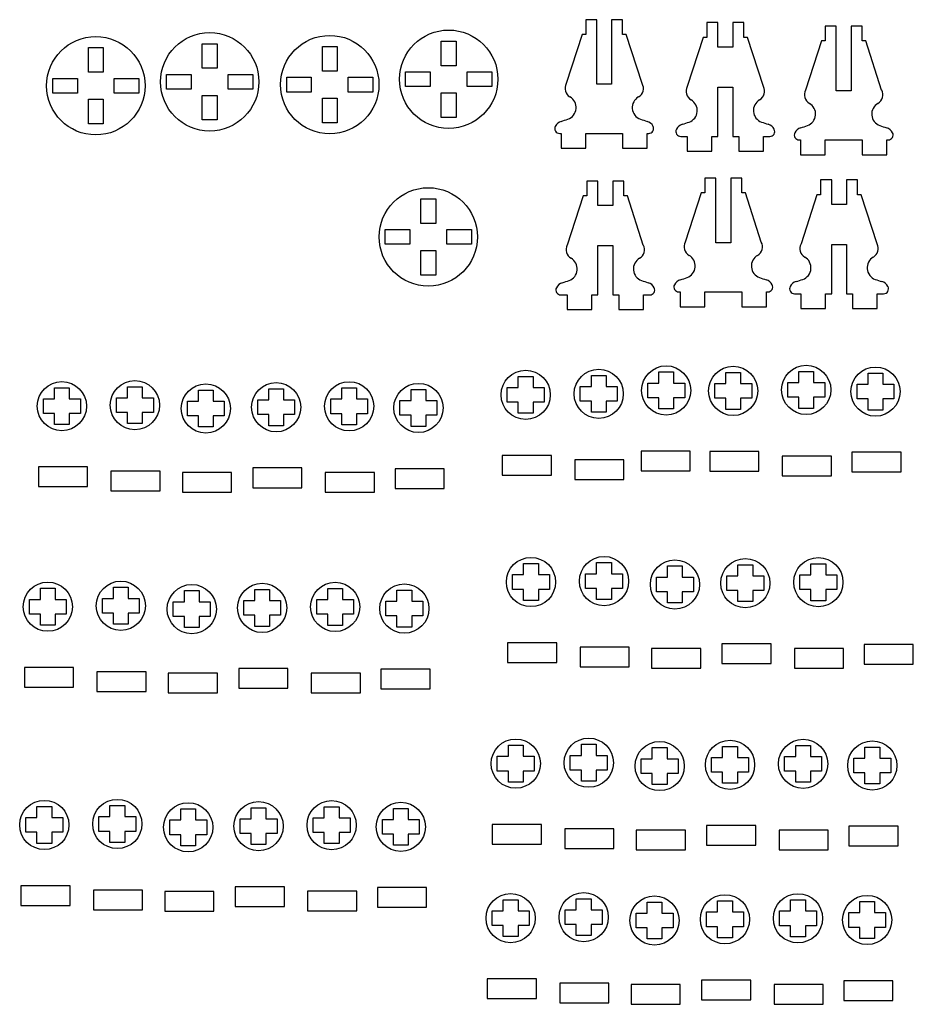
# Model space of a CAD drawing. Header units: millimetres. Extents: x 0 to 585, y 0 to 418.
# Tile 1 of 5: x 284 to 465, y 18 to 219. Entities that reach past the tile are written whole.
import ezdxf

# ---------------------------------------------------------------- set-up
doc = ezdxf.new("R2010")
doc.units = ezdxf.units.MM

msp = doc.modelspace()

# ---------------------------------------------------------------- linework, layer by layer
at = {"color": 7, "linetype": 'Continuous', "lineweight": 25}
for p, q in [((398.82, 218.57), (398.82, 215.57)), ((401.07, 218.57), (398.82, 218.57)), ((401.07, 205.44), (401.07, 218.57)), ((404.07, 218.57), (404.07, 205.44)), ((406.32, 218.57), (404.07, 218.57)), ((406.32, 215.57), (406.32, 218.57)), ((423.44, 217.98), (423.44, 214.98)), ((425.69, 217.98), (423.44, 217.98)), ((425.69, 212.98), (425.69, 217.98)), ((428.69, 217.98), (428.69, 212.98)), ((430.94, 217.98), (428.69, 217.98)), ((430.94, 214.98), (430.94, 217.98)), ((447.5, 217.26), (447.5, 214.26)), ((449.75, 217.26), (447.5, 217.26)), ((449.75, 204.13), (449.75, 217.26)), ((452.75, 217.26), (452.75, 204.13)), ((455, 217.26), (452.75, 217.26)), ((455, 214.26), (455, 217.26)), ((369.46, 214.21), (372.46, 214.21)), ((369.46, 209.21), (369.46, 214.21)), ((372.46, 214.21), (372.46, 209.21)), ((398.07, 215.57), (394.84, 205.57)), ((398.82, 215.57), (398.07, 215.57)), ((407.07, 215.57), (406.32, 215.57)), ((410.3, 205.57), (407.07, 215.57)), ((422.69, 214.98), (419.47, 204.98)), ((423.44, 214.98), (422.69, 214.98)), ((431.69, 214.98), (430.94, 214.98)), ((434.92, 204.98), (431.69, 214.98)), ((446.75, 214.26), (443.52, 204.26)), ((447.5, 214.26), (446.75, 214.26)), ((455.75, 214.26), (455, 214.26)), ((458.97, 204.26), (455.75, 214.26)), ((297.73, 212.9), (300.73, 212.9)), ((297.73, 207.9), (297.73, 212.9)), ((300.73, 212.9), (300.73, 207.9)), ((320.88, 213.69), (323.88, 213.69)), ((320.88, 208.69), (320.88, 213.69)), ((323.88, 213.69), (323.88, 208.69)), ((345.28, 213.12), (348.28, 213.12)), ((345.28, 208.12), (345.28, 213.12)), ((348.28, 213.12), (348.28, 208.12)), ((428.69, 212.98), (425.69, 212.98)), ((323.88, 208.69), (320.88, 208.69)), ((372.46, 209.21), (369.46, 209.21)), ((290.48, 206.65), (295.48, 206.65)), ((290.48, 203.65), (290.48, 206.65)), ((295.48, 206.65), (295.48, 203.65)), ((300.73, 207.9), (297.73, 207.9)), ((302.98, 206.65), (307.98, 206.65)), ((302.98, 203.65), (302.98, 206.65)), ((307.98, 206.65), (307.98, 203.65)), ((313.63, 207.44), (318.63, 207.44)), ((313.63, 204.44), (313.63, 207.44)), ((318.63, 207.44), (318.63, 204.44)), ((326.13, 207.44), (331.13, 207.44)), ((326.13, 204.44), (326.13, 207.44)), ((331.13, 207.44), (331.13, 204.44)), ((338.03, 206.87), (343.03, 206.87)), ((338.03, 203.87), (338.03, 206.87)), ((343.03, 206.87), (343.03, 203.87)), ((348.28, 208.12), (345.28, 208.12)), ((350.53, 206.87), (355.53, 206.87)), ((350.53, 203.87), (350.53, 206.87)), ((355.53, 206.87), (355.53, 203.87)), ((362.21, 207.96), (367.21, 207.96)), ((362.21, 204.96), (362.21, 207.96)), ((367.21, 207.96), (367.21, 204.96)), ((374.71, 207.96), (379.71, 207.96)), ((374.71, 204.96), (374.71, 207.96)), ((379.71, 207.96), (379.71, 204.96)), ((318.63, 204.44), (313.63, 204.44)), ((331.13, 204.44), (326.13, 204.44)), ((367.21, 204.96), (362.21, 204.96)), ((379.71, 204.96), (374.71, 204.96)), ((404.07, 205.44), (401.07, 205.44)), ((425.69, 204.85), (428.69, 204.85)), ((425.69, 194.85), (425.69, 204.85)), ((428.69, 204.85), (428.69, 194.85)), ((295.48, 203.65), (290.48, 203.65)), ((297.73, 202.4), (300.73, 202.4)), ((297.73, 197.4), (297.73, 202.4)), ((300.73, 202.4), (300.73, 197.4)), ((307.98, 203.65), (302.98, 203.65)), ((320.88, 203.19), (323.88, 203.19)), ((320.88, 198.19), (320.88, 203.19)), ((323.88, 203.19), (323.88, 198.19)), ((343.03, 203.87), (338.03, 203.87)), ((345.28, 202.62), (348.28, 202.62)), ((345.28, 197.62), (345.28, 202.62)), ((348.28, 202.62), (348.28, 197.62)), ((355.53, 203.87), (350.53, 203.87)), ((369.46, 203.71), (372.46, 203.71)), ((369.46, 198.71), (369.46, 203.71)), ((372.46, 203.71), (372.46, 198.71)), ((452.75, 204.13), (449.75, 204.13)), ((323.88, 198.19), (320.88, 198.19)), ((372.46, 198.71), (369.46, 198.71)), ((300.73, 197.4), (297.73, 197.4)), ((348.28, 197.62), (345.28, 197.62)), ((393.52, 195.44), (393.82, 195.44)), ((393.82, 195.44), (393.82, 192.44)), ((398.82, 195.44), (406.32, 195.44)), ((398.82, 192.44), (398.82, 195.44)), ((406.32, 195.44), (406.32, 192.44)), ((411.32, 195.44), (411.62, 195.44)), ((411.32, 192.44), (411.32, 195.44)), ((418.14, 194.85), (419.44, 194.85)), ((419.44, 194.85), (419.44, 191.85)), ((424.44, 194.85), (425.69, 194.85)), ((424.44, 191.85), (424.44, 194.85)), ((428.69, 194.85), (429.94, 194.85)), ((429.94, 194.85), (429.94, 191.85)), ((434.94, 194.85), (436.24, 194.85)), ((434.94, 191.85), (434.94, 194.85)), ((393.82, 192.44), (398.82, 192.44)), ((406.32, 192.44), (411.32, 192.44)), ((442.2, 194.13), (442.5, 194.13)), ((442.5, 194.13), (442.5, 191.13)), ((447.5, 194.13), (455, 194.13)), ((447.5, 191.13), (447.5, 194.13)), ((455, 194.13), (455, 191.13)), ((460, 194.13), (460.3, 194.13)), ((460, 191.13), (460, 194.13)), ((419.44, 191.85), (424.44, 191.85)), ((429.94, 191.85), (434.94, 191.85)), ((442.5, 191.13), (447.5, 191.13)), ((455, 191.13), (460, 191.13)), ((423.03, 186.37), (423.03, 183.37)), ((425.28, 186.37), (423.03, 186.37)), ((425.28, 173.23), (425.28, 186.37)), ((428.28, 186.37), (428.28, 173.23)), ((430.53, 186.37), (428.28, 186.37)), ((430.53, 183.37), (430.53, 186.37)), ((399.05, 185.77), (399.05, 182.77)), ((401.3, 185.77), (399.05, 185.77)), ((401.3, 180.77), (401.3, 185.77)), ((404.3, 185.77), (404.3, 180.77)), ((406.55, 185.77), (404.3, 185.77)), ((406.55, 182.77), (406.55, 185.77)), ((446.57, 186), (446.57, 183)), ((448.82, 186), (446.57, 186)), ((448.82, 181), (448.82, 186)), ((451.82, 186), (451.82, 181)), ((454.07, 186), (451.82, 186)), ((454.07, 183), (454.07, 186)), ((365.32, 182.16), (368.32, 182.16)), ((365.32, 177.16), (365.32, 182.16)), ((368.32, 182.16), (368.32, 177.16)), ((398.3, 182.77), (395.07, 172.77)), ((399.05, 182.77), (398.3, 182.77)), ((407.3, 182.77), (406.55, 182.77)), ((410.52, 172.77), (407.3, 182.77)), ((422.28, 183.37), (419.05, 173.37)), ((423.03, 183.37), (422.28, 183.37)), ((431.28, 183.37), (430.53, 183.37)), ((434.51, 173.37), (431.28, 183.37)), ((445.82, 183), (442.59, 173)), ((446.57, 183), (445.82, 183)), ((454.82, 183), (454.07, 183)), ((458.04, 173), (454.82, 183)), ((404.3, 180.77), (401.3, 180.77)), ((451.82, 181), (448.82, 181)), ((368.32, 177.16), (365.32, 177.16)), ((358.07, 175.91), (363.07, 175.91)), ((358.07, 172.91), (358.07, 175.91)), ((363.07, 175.91), (363.07, 172.91)), ((370.57, 175.91), (375.57, 175.91)), ((370.57, 172.91), (370.57, 175.91)), ((375.57, 175.91), (375.57, 172.91)), ((363.07, 172.91), (358.07, 172.91)), ((375.57, 172.91), (370.57, 172.91)), ((401.3, 172.64), (404.3, 172.64)), ((401.3, 162.64), (401.3, 172.64)), ((404.3, 172.64), (404.3, 162.64)), ((428.28, 173.23), (425.28, 173.23)), ((448.82, 172.87), (451.82, 172.87)), ((448.82, 162.87), (448.82, 172.87)), ((451.82, 172.87), (451.82, 162.87)), ((365.32, 171.66), (368.32, 171.66)), ((365.32, 166.66), (365.32, 171.66)), ((368.32, 171.66), (368.32, 166.66)), ((368.32, 166.66), (365.32, 166.66)), ((393.75, 162.64), (395.05, 162.64)), ((395.05, 162.64), (395.05, 159.64)), ((400.05, 162.64), (401.3, 162.64)), ((400.05, 159.64), (400.05, 162.64)), ((404.3, 162.64), (405.55, 162.64)), ((405.55, 162.64), (405.55, 159.64)), ((410.55, 162.64), (411.85, 162.64)), ((410.55, 159.64), (410.55, 162.64)), ((417.73, 163.23), (418.03, 163.23)), ((418.03, 163.23), (418.03, 160.23)), ((423.03, 163.23), (430.53, 163.23)), ((423.03, 160.23), (423.03, 163.23)), ((430.53, 163.23), (430.53, 160.23)), ((435.53, 163.23), (435.83, 163.23)), ((435.53, 160.23), (435.53, 163.23)), ((441.27, 162.87), (442.57, 162.87)), ((442.57, 162.87), (442.57, 159.87)), ((447.57, 162.87), (448.82, 162.87)), ((447.57, 159.87), (447.57, 162.87)), ((451.82, 162.87), (453.07, 162.87)), ((453.07, 162.87), (453.07, 159.87)), ((458.07, 162.87), (459.37, 162.87)), ((458.07, 159.87), (458.07, 162.87)), ((418.03, 160.23), (423.03, 160.23)), ((430.53, 160.23), (435.53, 160.23)), ((395.05, 159.64), (400.05, 159.64)), ((405.55, 159.64), (410.55, 159.64)), ((442.57, 159.87), (447.57, 159.87)), ((453.07, 159.87), (458.07, 159.87)), ((399.96, 146.26), (402.96, 146.26)), ((399.96, 144.01), (399.96, 146.26)), ((402.96, 146.26), (402.96, 144.01)), ((413.68, 146.96), (416.68, 146.96)), ((413.68, 144.71), (413.68, 146.96)), ((416.68, 146.96), (416.68, 144.71)), ((427.3, 146.86), (430.3, 146.86)), ((427.3, 144.61), (427.3, 146.86)), ((430.3, 146.86), (430.3, 144.61)), ((442.14, 147.06), (445.14, 147.06)), ((442.14, 144.81), (442.14, 147.06)), ((445.14, 147.06), (445.14, 144.81)), ((456.21, 146.72), (459.21, 146.72)), ((456.21, 144.47), (456.21, 146.72)), ((459.21, 146.72), (459.21, 144.47)), ((385.11, 146.06), (388.11, 146.06)), ((385.11, 143.81), (385.11, 146.06)), ((388.11, 146.06), (388.11, 143.81)), ((411.43, 144.71), (413.68, 144.71)), ((411.43, 141.71), (411.43, 144.71)), ((416.68, 144.71), (418.93, 144.71)), ((418.93, 144.71), (418.93, 141.71)), ((425.05, 144.61), (427.3, 144.61)), ((425.05, 141.61), (425.05, 144.61)), ((430.3, 144.61), (432.55, 144.61)), ((432.55, 144.61), (432.55, 141.61)), ((439.89, 144.81), (442.14, 144.81)), ((439.89, 141.81), (439.89, 144.81)), ((445.14, 144.81), (447.39, 144.81)), ((447.39, 144.81), (447.39, 141.81)), ((453.96, 144.47), (456.21, 144.47)), ((453.96, 141.47), (453.96, 144.47)), ((459.21, 144.47), (461.46, 144.47)), ((461.46, 144.47), (461.46, 141.47)), ((290.84, 143.77), (293.84, 143.77)), ((290.84, 141.52), (290.84, 143.77)), ((293.84, 143.77), (293.84, 141.52)), ((305.68, 143.97), (308.68, 143.97)), ((305.68, 141.72), (305.68, 143.97)), ((308.68, 143.97), (308.68, 141.72)), ((320.09, 143.29), (323.09, 143.29)), ((320.09, 141.04), (320.09, 143.29)), ((323.09, 143.29), (323.09, 141.04)), ((334.4, 143.54), (337.4, 143.54)), ((334.4, 141.29), (334.4, 143.54)), ((337.4, 143.54), (337.4, 141.29)), ((349.24, 143.73), (352.24, 143.73)), ((349.24, 141.48), (349.24, 143.73)), ((352.24, 143.73), (352.24, 141.48)), ((363.31, 143.4), (366.31, 143.4)), ((363.31, 141.15), (363.31, 143.4)), ((366.31, 143.4), (366.31, 141.15)), ((382.86, 143.81), (385.11, 143.81)), ((382.86, 140.81), (382.86, 143.81)), ((388.11, 143.81), (390.36, 143.81)), ((390.36, 143.81), (390.36, 140.81)), ((397.71, 144.01), (399.96, 144.01)), ((397.71, 141.01), (397.71, 144.01)), ((402.96, 144.01), (405.21, 144.01)), ((405.21, 144.01), (405.21, 141.01)), ((288.59, 141.52), (290.84, 141.52)), ((288.59, 138.52), (288.59, 141.52)), ((293.84, 141.52), (296.09, 141.52)), ((296.09, 141.52), (296.09, 138.52)), ((303.43, 141.72), (305.68, 141.72)), ((303.43, 138.72), (303.43, 141.72)), ((308.68, 141.72), (310.93, 141.72)), ((310.93, 141.72), (310.93, 138.72)), ((317.84, 141.04), (320.09, 141.04)), ((317.84, 138.04), (317.84, 141.04)), ((323.09, 141.04), (325.34, 141.04)), ((325.34, 141.04), (325.34, 138.04)), ((332.15, 141.29), (334.4, 141.29)), ((332.15, 138.29), (332.15, 141.29)), ((337.4, 141.29), (339.65, 141.29)), ((339.65, 141.29), (339.65, 138.29)), ((346.99, 141.48), (349.24, 141.48)), ((346.99, 138.48), (346.99, 141.48)), ((352.24, 141.48), (354.49, 141.48)), ((354.49, 141.48), (354.49, 138.48)), ((361.06, 141.15), (363.31, 141.15)), ((361.06, 138.15), (361.06, 141.15)), ((366.31, 141.15), (368.56, 141.15)), ((368.56, 141.15), (368.56, 138.15)), ((385.11, 140.81), (382.86, 140.81)), ((385.11, 138.56), (385.11, 140.81)), ((390.36, 140.81), (388.11, 140.81)), ((388.11, 140.81), (388.11, 138.56)), ((399.96, 141.01), (397.71, 141.01)), ((399.96, 138.76), (399.96, 141.01)), ((405.21, 141.01), (402.96, 141.01)), ((402.96, 141.01), (402.96, 138.76)), ((413.68, 141.71), (411.43, 141.71)), ((413.68, 139.46), (413.68, 141.71)), ((418.93, 141.71), (416.68, 141.71)), ((416.68, 141.71), (416.68, 139.46)), ((427.3, 141.61), (425.05, 141.61)), ((427.3, 139.36), (427.3, 141.61)), ((432.55, 141.61), (430.3, 141.61)), ((430.3, 141.61), (430.3, 139.36)), ((442.14, 141.81), (439.89, 141.81)), ((442.14, 139.56), (442.14, 141.81)), ((447.39, 141.81), (445.14, 141.81)), ((445.14, 141.81), (445.14, 139.56)), ((456.21, 141.47), (453.96, 141.47)), ((456.21, 139.22), (456.21, 141.47)), ((461.46, 141.47), (459.21, 141.47)), ((459.21, 141.47), (459.21, 139.22)), ((290.84, 138.52), (288.59, 138.52)), ((290.84, 136.27), (290.84, 138.52)), ((296.09, 138.52), (293.84, 138.52)), ((293.84, 138.52), (293.84, 136.27)), ((305.68, 138.72), (303.43, 138.72)), ((305.68, 136.47), (305.68, 138.72)), ((310.93, 138.72), (308.68, 138.72)), ((308.68, 138.72), (308.68, 136.47)), ((334.4, 138.29), (332.15, 138.29)), ((334.4, 136.04), (334.4, 138.29)), ((339.65, 138.29), (337.4, 138.29)), ((337.4, 138.29), (337.4, 136.04)), ((349.24, 138.48), (346.99, 138.48)), ((349.24, 136.23), (349.24, 138.48)), ((354.49, 138.48), (352.24, 138.48)), ((352.24, 138.48), (352.24, 136.23)), ((363.31, 138.15), (361.06, 138.15)), ((363.31, 135.9), (363.31, 138.15)), ((368.56, 138.15), (366.31, 138.15)), ((366.31, 138.15), (366.31, 135.9)), ((388.11, 138.56), (385.11, 138.56)), ((402.96, 138.76), (399.96, 138.76)), ((416.68, 139.46), (413.68, 139.46)), ((430.3, 139.36), (427.3, 139.36)), ((445.14, 139.56), (442.14, 139.56)), ((459.21, 139.22), (456.21, 139.22)), ((293.84, 136.27), (290.84, 136.27)), ((308.68, 136.47), (305.68, 136.47)), ((320.09, 138.04), (317.84, 138.04)), ((320.09, 135.79), (320.09, 138.04)), ((325.34, 138.04), (323.09, 138.04)), ((323.09, 138.04), (323.09, 135.79)), ((352.24, 136.23), (349.24, 136.23)), ((323.09, 135.79), (320.09, 135.79)), ((337.4, 136.04), (334.4, 136.04)), ((366.31, 135.9), (363.31, 135.9)), ((420.07, 130.86), (410.07, 130.86)), ((410.07, 130.86), (410.07, 126.86)), ((420.07, 126.86), (420.07, 130.86)), ((434.03, 130.77), (424.03, 130.77)), ((424.03, 130.77), (424.03, 126.77)), ((434.03, 126.77), (434.03, 130.77)), ((462.94, 130.63), (452.94, 130.63)), ((452.94, 130.63), (452.94, 126.63)), ((462.94, 126.63), (462.94, 130.63)), ((391.85, 129.97), (381.85, 129.97)), ((381.85, 129.97), (381.85, 125.97)), ((391.85, 125.97), (391.85, 129.97)), ((406.59, 129.07), (396.59, 129.07)), ((396.59, 129.07), (396.59, 125.07)), ((406.59, 125.07), (406.59, 129.07)), ((448.77, 129.86), (438.77, 129.86)), ((438.77, 129.86), (438.77, 125.86)), ((448.77, 125.86), (448.77, 129.86)), ((297.57, 127.68), (287.57, 127.68)), ((287.57, 127.68), (287.57, 123.68)), ((297.57, 123.68), (297.57, 127.68)), ((312.31, 126.78), (302.31, 126.78)), ((302.31, 126.78), (302.31, 122.78)), ((312.31, 122.78), (312.31, 126.78)), ((326.83, 126.5), (316.83, 126.5)), ((316.83, 126.5), (316.83, 122.5)), ((326.83, 122.5), (326.83, 126.5)), ((341.13, 127.44), (331.13, 127.44)), ((331.13, 127.44), (331.13, 123.44)), ((341.13, 123.44), (341.13, 127.44)), ((355.87, 126.54), (345.87, 126.54)), ((345.87, 126.54), (345.87, 122.54)), ((355.87, 122.54), (355.87, 126.54)), ((370.05, 127.3), (360.05, 127.3)), ((360.05, 127.3), (360.05, 123.3)), ((370.05, 123.3), (370.05, 127.3)), ((410.07, 126.86), (420.07, 126.86)), ((424.03, 126.77), (434.03, 126.77)), ((452.94, 126.63), (462.94, 126.63)), ((381.85, 125.97), (391.85, 125.97)), ((396.59, 125.07), (406.59, 125.07)), ((438.77, 125.86), (448.77, 125.86)), ((287.57, 123.68), (297.57, 123.68)), ((302.31, 122.78), (312.31, 122.78)), ((316.83, 122.5), (326.83, 122.5)), ((331.13, 123.44), (341.13, 123.44)), ((345.87, 122.54), (355.87, 122.54)), ((360.05, 123.3), (370.05, 123.3)), ((401.04, 108.2), (404.04, 108.2)), ((401.04, 105.95), (401.04, 108.2)), ((404.04, 108.2), (404.04, 105.95)), ((386.19, 108.01), (389.19, 108.01)), ((386.19, 105.76), (386.19, 108.01)), ((389.19, 108.01), (389.19, 105.76)), ((415.45, 107.52), (418.45, 107.52)), ((415.45, 105.27), (415.45, 107.52)), ((418.45, 107.52), (418.45, 105.27)), ((429.76, 107.77), (432.76, 107.77)), ((429.76, 105.52), (429.76, 107.77)), ((432.76, 107.77), (432.76, 105.52)), ((444.6, 107.97), (447.6, 107.97)), ((444.6, 105.72), (444.6, 107.97)), ((447.6, 107.97), (447.6, 105.72)), ((383.94, 105.76), (386.19, 105.76)), ((383.94, 102.76), (383.94, 105.76)), ((389.19, 105.76), (391.44, 105.76)), ((391.44, 105.76), (391.44, 102.76)), ((398.79, 105.95), (401.04, 105.95)), ((398.79, 102.95), (398.79, 105.95)), ((404.04, 105.95), (406.29, 105.95)), ((406.29, 105.95), (406.29, 102.95)), ((413.2, 105.27), (415.45, 105.27)), ((413.2, 102.27), (413.2, 105.27)), ((418.45, 105.27), (420.7, 105.27)), ((420.7, 105.27), (420.7, 102.27)), ((427.51, 105.52), (429.76, 105.52)), ((427.51, 102.52), (427.51, 105.52)), ((432.76, 105.52), (435.01, 105.52)), ((435.01, 105.52), (435.01, 102.52)), ((442.35, 105.72), (444.6, 105.72)), ((442.35, 102.72), (442.35, 105.72)), ((447.6, 105.72), (449.85, 105.72)), ((449.85, 105.72), (449.85, 102.72)), ((287.97, 102.99), (290.97, 102.99)), ((287.97, 100.74), (287.97, 102.99)), ((290.97, 102.99), (290.97, 100.74)), ((302.82, 103.19), (305.82, 103.19)), ((302.82, 100.94), (302.82, 103.19)), ((305.82, 103.19), (305.82, 100.94)), ((317.23, 102.51), (320.23, 102.51)), ((317.23, 100.26), (317.23, 102.51)), ((320.23, 102.51), (320.23, 100.26)), ((331.54, 102.75), (334.54, 102.75)), ((331.54, 100.5), (331.54, 102.75)), ((334.54, 102.75), (334.54, 100.5)), ((346.38, 102.95), (349.38, 102.95)), ((346.38, 100.7), (346.38, 102.95)), ((349.38, 102.95), (349.38, 100.7)), ((360.45, 102.61), (363.45, 102.61)), ((360.45, 100.36), (360.45, 102.61)), ((363.45, 102.61), (363.45, 100.36)), ((386.19, 102.76), (383.94, 102.76)), ((386.19, 100.51), (386.19, 102.76)), ((391.44, 102.76), (389.19, 102.76)), ((389.19, 102.76), (389.19, 100.51)), ((401.04, 102.95), (398.79, 102.95)), ((401.04, 100.7), (401.04, 102.95)), ((406.29, 102.95), (404.04, 102.95)), ((404.04, 102.95), (404.04, 100.7)), ((415.45, 102.27), (413.2, 102.27)), ((415.45, 100.02), (415.45, 102.27)), ((420.7, 102.27), (418.45, 102.27)), ((418.45, 102.27), (418.45, 100.02)), ((429.76, 102.52), (427.51, 102.52)), ((429.76, 100.27), (429.76, 102.52)), ((435.01, 102.52), (432.76, 102.52)), ((432.76, 102.52), (432.76, 100.27)), ((444.6, 102.72), (442.35, 102.72)), ((444.6, 100.47), (444.6, 102.72)), ((449.85, 102.72), (447.6, 102.72)), ((447.6, 102.72), (447.6, 100.47)), ((285.72, 100.74), (287.97, 100.74)), ((285.72, 97.74), (285.72, 100.74)), ((290.97, 100.74), (293.22, 100.74)), ((293.22, 100.74), (293.22, 97.74)), ((300.57, 100.94), (302.82, 100.94)), ((300.57, 97.94), (300.57, 100.94)), ((305.82, 100.94), (308.07, 100.94)), ((308.07, 100.94), (308.07, 97.94)), ((314.98, 100.26), (317.23, 100.26)), ((314.98, 97.26), (314.98, 100.26)), ((320.23, 100.26), (322.48, 100.26)), ((322.48, 100.26), (322.48, 97.26)), ((329.29, 100.5), (331.54, 100.5)), ((329.29, 97.5), (329.29, 100.5)), ((334.54, 100.5), (336.79, 100.5)), ((336.79, 100.5), (336.79, 97.5)), ((344.13, 100.7), (346.38, 100.7)), ((344.13, 97.7), (344.13, 100.7)), ((349.38, 100.7), (351.63, 100.7)), ((351.63, 100.7), (351.63, 97.7)), ((358.2, 100.36), (360.45, 100.36)), ((358.2, 97.36), (358.2, 100.36)), ((363.45, 100.36), (365.7, 100.36)), ((365.7, 100.36), (365.7, 97.36)), ((389.19, 100.51), (386.19, 100.51)), ((404.04, 100.7), (401.04, 100.7)), ((432.76, 100.27), (429.76, 100.27)), ((447.6, 100.47), (444.6, 100.47)), ((418.45, 100.02), (415.45, 100.02)), ((287.97, 97.74), (285.72, 97.74)), ((287.97, 95.49), (287.97, 97.74)), ((293.22, 97.74), (290.97, 97.74)), ((290.97, 97.74), (290.97, 95.49)), ((302.82, 97.94), (300.57, 97.94)), ((302.82, 95.69), (302.82, 97.94)), ((308.07, 97.94), (305.82, 97.94)), ((305.82, 97.94), (305.82, 95.69)), ((317.23, 97.26), (314.98, 97.26)), ((317.23, 95.01), (317.23, 97.26)), ((322.48, 97.26), (320.23, 97.26)), ((320.23, 97.26), (320.23, 95.01)), ((331.54, 97.5), (329.29, 97.5)), ((331.54, 95.25), (331.54, 97.5)), ((336.79, 97.5), (334.54, 97.5)), ((334.54, 97.5), (334.54, 95.25)), ((346.38, 97.7), (344.13, 97.7)), ((346.38, 95.45), (346.38, 97.7)), ((351.63, 97.7), (349.38, 97.7)), ((349.38, 97.7), (349.38, 95.45)), ((360.45, 97.36), (358.2, 97.36)), ((360.45, 95.11), (360.45, 97.36)), ((365.7, 97.36), (363.45, 97.36)), ((363.45, 97.36), (363.45, 95.11)), ((290.97, 95.49), (287.97, 95.49)), ((305.82, 95.69), (302.82, 95.69)), ((320.23, 95.01), (317.23, 95.01)), ((334.54, 95.25), (331.54, 95.25)), ((349.38, 95.45), (346.38, 95.45)), ((363.45, 95.11), (360.45, 95.11)), ((392.93, 91.91), (382.93, 91.91)), ((382.93, 91.91), (382.93, 87.91)), ((392.93, 87.91), (392.93, 91.91)), ((407.67, 91.01), (397.67, 91.01)), ((397.67, 91.01), (397.67, 87.01)), ((407.67, 87.01), (407.67, 91.01)), ((422.19, 90.74), (412.19, 90.74)), ((412.19, 90.74), (412.19, 86.74)), ((422.19, 86.74), (422.19, 90.74)), ((436.49, 91.68), (426.49, 91.68)), ((426.49, 91.68), (426.49, 87.68)), ((436.49, 87.68), (436.49, 91.68)), ((451.23, 90.77), (441.23, 90.77)), ((441.23, 90.77), (441.23, 86.77)), ((451.23, 86.77), (451.23, 90.77)), ((465.4, 91.54), (455.4, 91.54)), ((455.4, 91.54), (455.4, 87.54)), ((465.4, 87.54), (465.4, 91.54)), ((294.71, 86.89), (284.71, 86.89)), ((284.71, 86.89), (284.71, 82.89)), ((294.71, 82.89), (294.71, 86.89)), ((338.27, 86.66), (328.27, 86.66)), ((328.27, 86.66), (328.27, 82.66)), ((338.27, 82.66), (338.27, 86.66)), ((367.19, 86.52), (357.19, 86.52)), ((357.19, 86.52), (357.19, 82.52)), ((367.19, 82.52), (367.19, 86.52)), ((382.93, 87.91), (392.93, 87.91)), ((397.67, 87.01), (407.67, 87.01)), ((412.19, 86.74), (422.19, 86.74)), ((426.49, 87.68), (436.49, 87.68)), ((441.23, 86.77), (451.23, 86.77)), ((455.4, 87.54), (465.4, 87.54)), ((309.45, 85.99), (299.45, 85.99)), ((299.45, 85.99), (299.45, 81.99)), ((309.45, 81.99), (309.45, 85.99)), ((323.97, 85.72), (313.97, 85.72)), ((313.97, 85.72), (313.97, 81.72)), ((323.97, 81.72), (323.97, 85.72)), ((353.01, 85.76), (343.01, 85.76)), ((343.01, 85.76), (343.01, 81.76)), ((353.01, 81.76), (353.01, 85.76)), ((284.71, 82.89), (294.71, 82.89)), ((328.27, 82.66), (338.27, 82.66)), ((357.19, 82.52), (367.19, 82.52)), ((299.45, 81.99), (309.45, 81.99)), ((313.97, 81.72), (323.97, 81.72)), ((343.01, 81.76), (353.01, 81.76)), ((383.09, 71.09), (386.09, 71.09)), ((383.09, 68.84), (383.09, 71.09)), ((386.09, 71.09), (386.09, 68.84)), ((397.93, 71.28), (400.93, 71.28)), ((397.93, 69.03), (397.93, 71.28)), ((400.93, 71.28), (400.93, 69.03)), ((412.35, 70.6), (415.35, 70.6)), ((412.35, 68.35), (412.35, 70.6)), ((415.35, 70.6), (415.35, 68.35)), ((426.65, 70.85), (429.65, 70.85)), ((426.65, 68.6), (426.65, 70.85)), ((429.65, 70.85), (429.65, 68.6)), ((441.5, 71.05), (444.5, 71.05)), ((441.5, 68.8), (441.5, 71.05)), ((444.5, 71.05), (444.5, 68.8)), ((455.57, 70.71), (458.57, 70.71)), ((455.57, 68.46), (455.57, 70.71)), ((458.57, 70.71), (458.57, 68.46)), ((380.84, 68.84), (383.09, 68.84)), ((380.84, 65.84), (380.84, 68.84)), ((386.09, 68.84), (388.34, 68.84)), ((388.34, 68.84), (388.34, 65.84)), ((395.68, 69.03), (397.93, 69.03)), ((395.68, 66.03), (395.68, 69.03)), ((400.93, 69.03), (403.18, 69.03)), ((403.18, 69.03), (403.18, 66.03)), ((410.1, 68.35), (412.35, 68.35)), ((410.1, 65.35), (410.1, 68.35)), ((415.35, 68.35), (417.6, 68.35)), ((417.6, 68.35), (417.6, 65.35)), ((424.4, 68.6), (426.65, 68.6)), ((424.4, 65.6), (424.4, 68.6)), ((429.65, 68.6), (431.9, 68.6)), ((431.9, 68.6), (431.9, 65.6)), ((439.25, 68.8), (441.5, 68.8)), ((439.25, 65.8), (439.25, 68.8)), ((444.5, 68.8), (446.75, 68.8)), ((446.75, 68.8), (446.75, 65.8)), ((453.32, 68.46), (455.57, 68.46)), ((453.32, 65.46), (453.32, 68.46)), ((458.57, 68.46), (460.82, 68.46)), ((460.82, 68.46), (460.82, 65.46)), ((383.09, 65.84), (380.84, 65.84)), ((383.09, 63.59), (383.09, 65.84)), ((388.34, 65.84), (386.09, 65.84)), ((386.09, 65.84), (386.09, 63.59)), ((397.93, 66.03), (395.68, 66.03)), ((397.93, 63.78), (397.93, 66.03)), ((403.18, 66.03), (400.93, 66.03)), ((400.93, 66.03), (400.93, 63.78)), ((412.35, 65.35), (410.1, 65.35)), ((412.35, 63.1), (412.35, 65.35)), ((417.6, 65.35), (415.35, 65.35)), ((415.35, 65.35), (415.35, 63.1)), ((426.65, 65.6), (424.4, 65.6)), ((426.65, 63.35), (426.65, 65.6)), ((431.9, 65.6), (429.65, 65.6)), ((429.65, 65.6), (429.65, 63.35)), ((441.5, 65.8), (439.25, 65.8)), ((441.5, 63.55), (441.5, 65.8)), ((446.75, 65.8), (444.5, 65.8)), ((444.5, 65.8), (444.5, 63.55)), ((455.57, 65.46), (453.32, 65.46)), ((455.57, 63.21), (455.57, 65.46)), ((460.82, 65.46), (458.57, 65.46)), ((458.57, 65.46), (458.57, 63.21)), ((386.09, 63.59), (383.09, 63.59)), ((400.93, 63.78), (397.93, 63.78)), ((415.35, 63.1), (412.35, 63.1)), ((429.65, 63.35), (426.65, 63.35)), ((444.5, 63.55), (441.5, 63.55)), ((458.57, 63.21), (455.57, 63.21)), ((287.26, 58.63), (290.26, 58.63)), ((287.26, 56.38), (287.26, 58.63)), ((290.26, 58.63), (290.26, 56.38)), ((302.1, 58.83), (305.1, 58.83)), ((302.1, 56.58), (302.1, 58.83)), ((305.1, 58.83), (305.1, 56.58)), ((316.52, 58.15), (319.52, 58.15)), ((316.52, 55.9), (316.52, 58.15)), ((319.52, 58.15), (319.52, 55.9)), ((330.82, 58.39), (333.82, 58.39)), ((330.82, 56.14), (330.82, 58.39)), ((333.82, 58.39), (333.82, 56.14)), ((345.67, 58.59), (348.67, 58.59)), ((345.67, 56.34), (345.67, 58.59)), ((348.67, 58.59), (348.67, 56.34)), ((359.74, 58.25), (362.74, 58.25)), ((359.74, 56), (359.74, 58.25)), ((362.74, 58.25), (362.74, 56)), ((285.01, 56.38), (287.26, 56.38)), ((285.01, 53.38), (285.01, 56.38)), ((290.26, 56.38), (292.51, 56.38)), ((292.51, 56.38), (292.51, 53.38)), ((299.85, 56.58), (302.1, 56.58)), ((299.85, 53.58), (299.85, 56.58)), ((305.1, 56.58), (307.35, 56.58)), ((307.35, 56.58), (307.35, 53.58)), ((328.57, 56.14), (330.82, 56.14)), ((328.57, 53.14), (328.57, 56.14)), ((333.82, 56.14), (336.07, 56.14)), ((336.07, 56.14), (336.07, 53.14)), ((343.42, 56.34), (345.67, 56.34)), ((343.42, 53.34), (343.42, 56.34)), ((348.67, 56.34), (350.92, 56.34)), ((350.92, 56.34), (350.92, 53.34)), ((314.27, 55.9), (316.52, 55.9)), ((314.27, 52.9), (314.27, 55.9)), ((319.52, 55.9), (321.77, 55.9)), ((321.77, 55.9), (321.77, 52.9)), ((357.49, 56), (359.74, 56)), ((357.49, 53), (357.49, 56)), ((362.74, 56), (364.99, 56)), ((364.99, 56), (364.99, 53)), ((389.82, 54.99), (379.82, 54.99)), ((379.82, 54.99), (379.82, 50.99)), ((389.82, 50.99), (389.82, 54.99)), ((404.56, 54.09), (394.56, 54.09)), ((394.56, 54.09), (394.56, 50.09)), ((404.56, 50.09), (404.56, 54.09)), ((433.38, 54.76), (423.38, 54.76)), ((423.38, 54.76), (423.38, 50.76)), ((433.38, 50.76), (433.38, 54.76)), ((462.3, 54.62), (452.3, 54.62)), ((452.3, 54.62), (452.3, 50.62)), ((462.3, 50.62), (462.3, 54.62)), ((287.26, 53.38), (285.01, 53.38)), ((287.26, 51.13), (287.26, 53.38)), ((292.51, 53.38), (290.26, 53.38)), ((290.26, 53.38), (290.26, 51.13)), ((302.1, 53.58), (299.85, 53.58)), ((302.1, 51.33), (302.1, 53.58)), ((307.35, 53.58), (305.1, 53.58)), ((305.1, 53.58), (305.1, 51.33)), ((316.52, 52.9), (314.27, 52.9)), ((316.52, 50.65), (316.52, 52.9)), ((321.77, 52.9), (319.52, 52.9)), ((319.52, 52.9), (319.52, 50.65)), ((330.82, 53.14), (328.57, 53.14)), ((330.82, 50.89), (330.82, 53.14)), ((336.07, 53.14), (333.82, 53.14)), ((333.82, 53.14), (333.82, 50.89)), ((345.67, 53.34), (343.42, 53.34)), ((345.67, 51.09), (345.67, 53.34)), ((350.92, 53.34), (348.67, 53.34)), ((348.67, 53.34), (348.67, 51.09)), ((359.74, 53), (357.49, 53)), ((359.74, 50.75), (359.74, 53)), ((364.99, 53), (362.74, 53)), ((362.74, 53), (362.74, 50.75)), ((419.08, 53.82), (409.08, 53.82)), ((409.08, 53.82), (409.08, 49.82)), ((419.08, 49.82), (419.08, 53.82)), ((448.12, 53.85), (438.12, 53.85)), ((438.12, 53.85), (438.12, 49.85)), ((448.12, 49.85), (448.12, 53.85)), ((290.26, 51.13), (287.26, 51.13)), ((305.1, 51.33), (302.1, 51.33)), ((319.52, 50.65), (316.52, 50.65)), ((333.82, 50.89), (330.82, 50.89)), ((348.67, 51.09), (345.67, 51.09)), ((362.74, 50.75), (359.74, 50.75)), ((379.82, 50.99), (389.82, 50.99)), ((394.56, 50.09), (404.56, 50.09)), ((423.38, 50.76), (433.38, 50.76)), ((452.3, 50.62), (462.3, 50.62)), ((409.08, 49.82), (419.08, 49.82)), ((438.12, 49.85), (448.12, 49.85)), ((293.99, 42.53), (283.99, 42.53)), ((283.99, 42.53), (283.99, 38.53)), ((293.99, 38.53), (293.99, 42.53)), ((337.56, 42.3), (327.56, 42.3)), ((327.56, 42.3), (327.56, 38.3)), ((337.56, 38.3), (337.56, 42.3)), ((366.47, 42.16), (356.47, 42.16)), ((356.47, 42.16), (356.47, 38.16)), ((366.47, 38.16), (366.47, 42.16)), ((308.73, 41.63), (298.73, 41.63)), ((298.73, 41.63), (298.73, 37.63)), ((308.73, 37.63), (308.73, 41.63)), ((323.25, 41.36), (313.25, 41.36)), ((313.25, 41.36), (313.25, 37.36)), ((323.25, 37.36), (323.25, 41.36)), ((352.29, 41.4), (342.29, 41.4)), ((342.29, 41.4), (342.29, 37.4)), ((352.29, 37.4), (352.29, 41.4)), ((283.99, 38.53), (293.99, 38.53)), ((327.56, 38.3), (337.56, 38.3)), ((356.47, 38.16), (366.47, 38.16)), ((382.05, 39.69), (385.05, 39.69)), ((382.05, 37.44), (382.05, 39.69)), ((385.05, 39.69), (385.05, 37.44)), ((396.9, 39.88), (399.9, 39.88)), ((396.9, 37.63), (396.9, 39.88)), ((399.9, 39.88), (399.9, 37.63)), ((411.31, 39.2), (414.31, 39.2)), ((411.31, 36.95), (411.31, 39.2)), ((414.31, 39.2), (414.31, 36.95)), ((425.62, 39.45), (428.62, 39.45)), ((425.62, 37.2), (425.62, 39.45)), ((428.62, 39.45), (428.62, 37.2)), ((440.46, 39.65), (443.46, 39.65)), ((440.46, 37.4), (440.46, 39.65)), ((443.46, 39.65), (443.46, 37.4)), ((454.53, 39.31), (457.53, 39.31)), ((454.53, 37.06), (454.53, 39.31)), ((457.53, 39.31), (457.53, 37.06)), ((298.73, 37.63), (308.73, 37.63)), ((313.25, 37.36), (323.25, 37.36)), ((342.29, 37.4), (352.29, 37.4)), ((379.8, 37.44), (382.05, 37.44)), ((379.8, 34.44), (379.8, 37.44)), ((385.05, 37.44), (387.3, 37.44)), ((387.3, 37.44), (387.3, 34.44)), ((394.65, 37.63), (396.9, 37.63)), ((394.65, 34.63), (394.65, 37.63)), ((399.9, 37.63), (402.15, 37.63)), ((402.15, 37.63), (402.15, 34.63)), ((409.06, 36.95), (411.31, 36.95)), ((409.06, 33.95), (409.06, 36.95)), ((414.31, 36.95), (416.56, 36.95)), ((416.56, 36.95), (416.56, 33.95)), ((423.37, 37.2), (425.62, 37.2)), ((423.37, 34.2), (423.37, 37.2)), ((428.62, 37.2), (430.87, 37.2)), ((430.87, 37.2), (430.87, 34.2)), ((438.21, 37.4), (440.46, 37.4)), ((438.21, 34.4), (438.21, 37.4)), ((443.46, 37.4), (445.71, 37.4)), ((445.71, 37.4), (445.71, 34.4)), ((452.28, 37.06), (454.53, 37.06)), ((452.28, 34.06), (452.28, 37.06)), ((457.53, 37.06), (459.78, 37.06)), ((459.78, 37.06), (459.78, 34.06)), ((382.05, 34.44), (379.8, 34.44)), ((382.05, 32.19), (382.05, 34.44)), ((387.3, 34.44), (385.05, 34.44)), ((385.05, 34.44), (385.05, 32.19)), ((396.9, 34.63), (394.65, 34.63)), ((396.9, 32.38), (396.9, 34.63)), ((402.15, 34.63), (399.9, 34.63)), ((399.9, 34.63), (399.9, 32.38)), ((425.62, 34.2), (423.37, 34.2)), ((425.62, 31.95), (425.62, 34.2)), ((430.87, 34.2), (428.62, 34.2)), ((428.62, 34.2), (428.62, 31.95)), ((440.46, 34.4), (438.21, 34.4)), ((440.46, 32.15), (440.46, 34.4)), ((445.71, 34.4), (443.46, 34.4)), ((443.46, 34.4), (443.46, 32.15)), ((454.53, 34.06), (452.28, 34.06)), ((454.53, 31.81), (454.53, 34.06)), ((459.78, 34.06), (457.53, 34.06)), ((457.53, 34.06), (457.53, 31.81)), ((385.05, 32.19), (382.05, 32.19)), ((399.9, 32.38), (396.9, 32.38)), ((411.31, 33.95), (409.06, 33.95)), ((411.31, 31.7), (411.31, 33.95)), ((416.56, 33.95), (414.31, 33.95)), ((414.31, 33.95), (414.31, 31.7)), ((443.46, 32.15), (440.46, 32.15)), ((414.31, 31.7), (411.31, 31.7)), ((428.62, 31.95), (425.62, 31.95)), ((457.53, 31.81), (454.53, 31.81)), ((388.79, 23.59), (378.79, 23.59)), ((378.79, 23.59), (378.79, 19.59)), ((388.79, 19.59), (388.79, 23.59)), ((403.52, 22.69), (393.52, 22.69)), ((393.52, 22.69), (393.52, 18.69)), ((403.52, 18.69), (403.52, 22.69)), ((418.04, 22.42), (408.04, 22.42)), ((408.04, 22.42), (408.04, 18.42)), ((418.04, 18.42), (418.04, 22.42)), ((432.35, 23.36), (422.35, 23.36)), ((422.35, 23.36), (422.35, 19.36)), ((432.35, 19.36), (432.35, 23.36)), ((447.09, 22.46), (437.09, 22.46)), ((437.09, 22.46), (437.09, 18.46)), ((447.09, 18.46), (447.09, 22.46)), ((461.26, 23.22), (451.26, 23.22)), ((451.26, 23.22), (451.26, 19.22)), ((461.26, 19.22), (461.26, 23.22)), ((378.79, 19.59), (388.79, 19.59)), ((393.52, 18.69), (403.52, 18.69)), ((408.04, 18.42), (418.04, 18.42)), ((422.35, 19.36), (432.35, 19.36)), ((437.09, 18.46), (447.09, 18.46)), ((451.26, 19.22), (461.26, 19.22))]:
    msp.add_line(p, q, dxfattribs=at)
for centre, radius in [((370.96, 206.46), 10), ((299.23, 205.15), 10), ((322.38, 205.94), 10), ((346.78, 205.37), 10), ((366.82, 174.41), 10), ((415.18, 143.21), 5), ((443.64, 143.31), 5), ((386.61, 142.31), 5), ((401.46, 142.51), 5), ((428.8, 143.11), 5), ((457.71, 142.97), 5), ((292.34, 140.02), 5), ((307.18, 140.22), 5), ((321.59, 139.54), 5), ((335.9, 139.79), 5), ((350.74, 139.98), 5), ((364.81, 139.65), 5), ((387.69, 104.26), 5), ((402.54, 104.45), 5), ((416.95, 103.77), 5), ((431.26, 104.02), 5), ((446.1, 104.22), 5), ((289.47, 99.24), 5), ((304.32, 99.44), 5), ((347.88, 99.2), 5), ((318.73, 98.76), 5), ((333.04, 99), 5), ((361.95, 98.86), 5), ((384.59, 67.34), 5), ((399.43, 67.53), 5), ((428.15, 67.1), 5), ((443, 67.3), 5), ((413.85, 66.85), 5), ((457.07, 66.96), 5), ((303.6, 55.08), 5), ((288.76, 54.88), 5), ((318.02, 54.4), 5), ((332.32, 54.64), 5), ((347.17, 54.84), 5), ((361.24, 54.5), 5), ((383.55, 35.94), 5), ((398.4, 36.13), 5), ((412.81, 35.45), 5), ((427.12, 35.7), 5), ((441.96, 35.9), 5), ((456.03, 35.56), 5)]:
    msp.add_circle(centre, radius, dxfattribs=at)
for centre, radius, start, end in [((396.6, 204.61), 2, 151.2792, 240.2048), ((408.54, 204.61), 2, 299.7952, 28.7208), ((421.22, 204.02), 2, 151.2792, 240.2048), ((433.17, 204.02), 2, 299.7952, 28.7208), ((445.27, 203.3), 2, 151.2792, 240.2048), ((457.22, 203.3), 2, 299.7952, 28.7208), ((394.36, 200.71), 2.5, 289.783, 60.2048), ((410.78, 200.71), 2.5, 119.7952, 250.217), ((418.99, 200.11), 2.5, 289.783, 60.2048), ((435.4, 200.11), 2.5, 119.7952, 250.217), ((443.04, 199.39), 2.5, 289.783, 60.2048), ((459.45, 199.39), 2.5, 119.7952, 250.217), ((386.93, 221.36), 24.45, 286.4297, 289.783), ((418.21, 221.36), 24.45, 250.217, 253.5703), ((393.52, 196.44), 1, 153.2663, 270), ((394.41, 195.99), 2, 106.4297, 153.2663), ((410.73, 195.99), 2, 26.7337, 73.5703), ((411.62, 196.44), 1, 270, 26.7337), ((418.14, 195.85), 1, 153.2663, 270), ((419.04, 195.4), 2, 106.4297, 153.2663), ((411.56, 220.77), 24.45, 286.4297, 289.783), ((442.83, 220.77), 24.45, 250.217, 253.5703), ((435.35, 195.4), 2, 26.7337, 73.5703), ((436.24, 195.85), 1, 270, 26.7337), ((443.09, 194.68), 2, 106.4297, 153.2663), ((435.61, 220.05), 24.45, 286.4297, 289.783), ((466.88, 220.05), 24.45, 250.217, 253.5703), ((459.4, 194.68), 2, 26.7337, 73.5703), ((442.2, 195.13), 1, 153.2663, 270), ((460.3, 195.13), 1, 270, 26.7337), ((396.82, 171.81), 2, 151.2792, 240.2048), ((408.77, 171.81), 2, 299.7952, 28.7208), ((420.81, 172.4), 2, 151.2792, 240.2048), ((432.75, 172.4), 2, 299.7952, 28.7208), ((444.34, 172.04), 2, 151.2792, 240.2048), ((456.29, 172.04), 2, 299.7952, 28.7208), ((418.57, 168.5), 2.5, 289.783, 60.2048), ((434.99, 168.5), 2.5, 119.7952, 250.217), ((442.11, 168.13), 2.5, 289.783, 60.2048), ((458.52, 168.13), 2.5, 119.7952, 250.217), ((394.59, 167.9), 2.5, 289.783, 60.2048), ((411.01, 167.9), 2.5, 119.7952, 250.217), ((411.14, 189.16), 24.45, 286.4297, 289.783), ((442.42, 189.16), 24.45, 250.217, 253.5703), ((394.64, 163.19), 2, 106.4297, 153.2663), ((387.16, 188.56), 24.45, 286.4297, 289.783), ((418.44, 188.56), 24.45, 250.217, 253.5703), ((410.95, 163.19), 2, 26.7337, 73.5703), ((417.73, 164.23), 1, 153.2663, 270), ((418.62, 163.78), 2, 106.4297, 153.2663), ((434.94, 163.78), 2, 26.7337, 73.5703), ((435.83, 164.23), 1, 270, 26.7337), ((441.27, 163.87), 1, 153.2663, 270), ((442.16, 163.42), 2, 106.4297, 153.2663), ((434.68, 188.79), 24.45, 286.4297, 289.783), ((465.95, 188.79), 24.45, 250.217, 253.5703), ((458.47, 163.42), 2, 26.7337, 73.5703), ((459.37, 163.87), 1, 270, 26.7337), ((393.75, 163.64), 1, 153.2663, 270), ((411.85, 163.64), 1, 270, 26.7337)]:
    msp.add_arc(centre, radius, start, end, dxfattribs=at)

doc.saveas('drawing.dxf')
